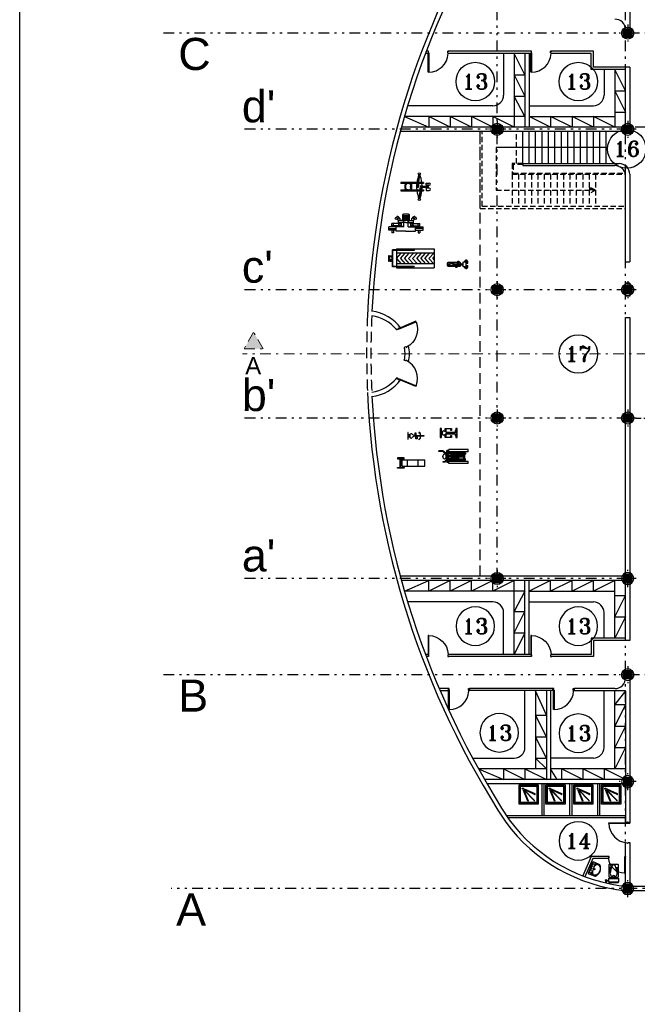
# Model space of a CAD drawing. Header units: inches. Extents: x 21 to 132, y 19 to 196.
# Tile 42 of 54: x 21 to 50, y 62 to 108. Entities that reach past the tile are written whole.
import ezdxf
from ezdxf.enums import TextEntityAlignment as Align

# ---------------------------------------------------------------- set-up
doc = ezdxf.new("R2010")
doc.units = ezdxf.units.IN
doc.header["$MEASUREMENT"] = 0
for name, pattern in [('DASHDOT', [1, 0.5, -0.25, 0, -0.25]), ('DASHED', [0.75, 0.5, -0.25]), ('DIVIDE', [1.25, 0.5, -0.25, 0, -0.25, 0, -0.25]), ('HIDDEN', [0.375, 0.25, -0.125])]:
    doc.linetypes.add(name, pattern=pattern)
for name, color, linetype in [('5', 5, 'Continuous'), ('ax', 40, 'DIVIDE'), ('door & win', 4, 'Continuous'), ('fur', 253, 'Continuous'), ('inwall', 41, 'Continuous'), ('kod', 1, 'Continuous'), ('stairs', 30, 'Continuous'), ('wall', 7, 'Continuous')]:
    doc.layers.add(name, color=color, linetype=linetype)
doc.layers.add('section', color=212, linetype='DASHDOT', lineweight=20)
doc.styles.get("Standard").update_dxf_attribs({"font": 'arial.ttf'})
doc.styles.add('Text 03', font='romant.shx')

# ---------------------------------------------------------------- blocks, each defined once
blk = doc.blocks.new('AX')
at = {"layer": 'ax'}
h = blk.add_hatch(color=254, dxfattribs=at)
h.dxf.hatch_style = 1
h.paths.add_polyline_path([(0.2, 0.2), (0, 0.2), (0, 0), (0.2, 0)])
h.paths.add_polyline_path([(0, 0.2), (-0.2, 0.2), (-0.2, 0), (0, 0)])
h.paths.add_polyline_path([(0, 0), (-0.2, 0), (-0.2, -0.2), (0, -0.2)])
h.paths.add_polyline_path([(0.2, 0), (0, 0), (0, -0.2), (0.2, -0.2)])
for p, q in [((0.4, 0), (-0.4, 0)), ((-0.2, 0.2), (0.2, 0.2)), ((-0.2, -0.2), (-0.2, 0.2)), ((0, -0.4), (0, 0.4)), ((0.2, 0.2), (0.2, -0.2)), ((0.2, -0.2), (-0.2, -0.2))]:
    blk.add_line(p, q, dxfattribs=at)
at = {"layer": 'door & win'}
blk.add_circle((0, 0), 0.283, dxfattribs=at)
blk = doc.blocks.new('D100')
blk.add_lwpolyline([(-3, 98), (-3, 8), (-6, 8), (-6, 98)], close=True)
for points in [[(-100, 9.5), (-100, 11), (-97.5, 11), (-97.5, 7.5), (-95, 7.5), (-95, 0), (-100, 0), (-100, 1.4)], [(0, 9.5), (0, 11), (-2.5, 11), (-2.5, 7.5), (-5, 7.5), (-5, 0), (0, 0), (0, 1.4)]]:
    blk.add_lwpolyline(points)
blk.add_arc((-4.9, 5.2), 92.8, 90.7024, 176.4094)
blk = doc.blocks.new('juging-machin')
for p, q in [((-43, 8), (-43, 11)), ((-23.6, 11), (-43, 11)), ((-24.5, 8), (-43, 8)), ((-11.3, -3.8), (-24.5, 8)), ((-10.4, -0.8), (-23.6, 11)), ((4.3, 11.6), (-5, 11.6)), ((-5, -0.8), (-5, 11.6)), ((1, -0.8), (1, 11.6)), ((94.3, 6.6), (1, 6.6)), ((12.7, 0.7), (1, 0.7)), ((4.3, 6.6), (4.3, 16.6)), ((94.3, 16.6), (4.3, 16.6)), ((49.7, 1.7), (15.7, 1.7)), ((52.7, 0.7), (81.9, 0.7)), ((70.1, 0.7), (70.1, -5.3)), ((73.9, 0.7), (73.9, 6.6)), ((78.9, 0.7), (78.9, 6.6)), ((81.9, 0.7), (81.9, -5.3)), ((94.3, 6.6), (94.3, 16.6)), ((-24, -39.9), (-24, -42.9)), ((-15.6, -39.9), (-24, -39.9)), ((-14.7, -42.9), (-24, -42.9)), ((-7.3, -28.1), (-15.6, -39.9)), ((-6.4, -31.1), (-14.7, -42.9)), ((3.1, -3.8), (-11.3, -3.8)), ((3.1, -0.8), (-10.4, -0.8)), ((-5, -14.9), (-9.9, -14.9)), ((-5, -16.9), (-9.9, -16.9)), ((3.1, -28.1), (-7.3, -28.1)), ((3.1, -31.1), (-6.4, -31.1)), ((-5, -15.9), (-5, -3.8)), ((-5, -15.9), (-5, -28.1)), ((-5, -31.1), (-5, -43.4)), ((4.3, -43.4), (-5, -43.4)), ((73.9, -12.9), (-2, -12.9)), ((73.9, -18.9), (-2, -18.9)), ((1, -12.9), (1, -3.8)), ((12.7, -5.3), (1, -5.3)), ((1, -18.9), (1, -28.1)), ((12.7, -26.6), (1, -26.6)), ((1, -31.1), (1, -43.4)), ((12.7, -32.6), (1, -32.6)), ((94.3, -38.4), (1, -38.4)), ((3.1, -3.8), (3.1, -0.8)), ((3.1, -28.1), (3.1, -31.1)), ((4.3, -48.4), (4.3, -38.4)), ((49.7, -0.3), (15.7, -0.3)), ((49.7, -2.3), (15.7, -2.3)), ((49.7, -4.3), (15.7, -4.3)), ((49.7, -6.3), (15.7, -6.3)), ((49.7, -25.6), (15.7, -25.6)), ((49.7, -27.6), (15.7, -27.6)), ((49.7, -29.6), (15.7, -29.6)), ((49.7, -31.6), (15.7, -31.6)), ((49.7, -33.6), (15.7, -33.6)), ((52.7, -5.3), (81.9, -5.3)), ((52.7, -26.6), (81.9, -26.6)), ((52.7, -32.6), (81.9, -32.6)), ((70.1, -2.3), (81.9, -2.3)), ((70.1, -32.6), (70.1, -26.6)), ((70.1, -29.6), (81.9, -29.6)), ((73.9, -12.9), (73.9, -5.3)), ((73.9, -26.6), (73.9, -18.9)), ((73.9, -38.4), (73.9, -32.6)), ((78.9, -26.6), (78.9, -5.3)), ((78.9, -38.4), (78.9, -32.6)), ((81.9, -32.6), (81.9, -26.6)), ((94.3, -48.4), (94.3, -38.4)), ((94.3, -48.4), (4.3, -48.4))]:
    blk.add_line(p, q)
for points in [[(49.7, -7.3), (15.7, -7.3, -0.414214), (12.7, -4.3), (12.7, -0.3, -0.414214), (15.7, 2.7), (49.7, 2.7, -0.414214), (52.7, -0.3), (52.7, -4.3, -0.414214)], [(49.7, -24.6), (15.7, -24.6, 0.414214), (12.7, -27.6), (12.7, -31.6, 0.414214), (15.7, -34.6), (49.7, -34.6, 0.414214), (52.7, -31.6), (52.7, -27.6, 0.414214)]]:
    blk.add_lwpolyline(points, format="xyb", close=True)
blk.add_circle((-2, -15.9), 3)
blk.add_ellipse((-16.7, -15.9), major_axis=(0, 12.1), ratio=0.559313)
blk = doc.blocks.new('row-mashin')
for p, q in [((34.3, 55.5), (28.5, 11.7)), ((37.3, 55.1), (31.4, 11.3)), ((29.6, 20), (-50.5, 20)), ((-50.5, 20), (-50.5, 15)), ((-25.5, 15), (-50.5, 15)), ((-15.8, 14.5), (-18.5, 14.5)), ((-5.6, 2.4), (-4.1, 3.5)), ((28.9, 15), (-0.7, 15)), ((27, 11.9), (25, -3)), ((27, 11.9), (32.9, 11.1)), ((32.9, 11.1), (31, -3.8)), ((55.1, 15), (31.9, 15)), ((55.1, 20), (32.6, 20)), ((39.9, -11.1), (41.9, 3.8)), ((47.8, 3), (41.9, 3.8)), ((45.9, -11.9), (47.8, 3)), ((49.3, 3), (76.5, 3)), ((55.1, 20), (55.1, 15)), ((67.6, 17.2), (82.9, 17.2)), ((67.6, 6.4), (67.6, 17.2)), ((82.9, 6.4), (67.6, 6.4)), ((76.5, 3), (76.5, 6.4)), ((79.5, -6.4), (79.5, 6.4)), ((-50.5, -15), (-25.5, -15)), ((-50.5, -15), (-50.5, -20)), ((-50.5, -20), (40.2, -20)), ((-15.8, -14.5), (-18.5, -14.5)), ((-5.6, -2.4), (-4.1, -3.5)), ((-0.7, -15), (40.9, -15)), ((25, -3), (31, -3.8)), ((35.6, -55.1), (41.4, -11.3)), ((38.5, -55.5), (44.4, -11.7)), ((45.9, -11.9), (39.9, -11.1)), ((43.3, -20), (55.1, -20)), ((43.9, -15), (55.1, -15)), ((49.3, -3), (76.5, -3)), ((55.1, -15), (55.1, -20)), ((67.6, -6.4), (67.6, -17.2)), ((82.9, -6.4), (67.6, -6.4)), ((67.6, -17.2), (82.9, -17.2)), ((76.5, -6.4), (76.5, -3))]:
    blk.add_line(p, q)
blk.add_lwpolyline([(-18.5, 17.5), (-5, 17.5, -0.414214), (0, 12.5), (0, -12.5, -0.414214), (-5, -17.5), (-18.5, -17.5)], format="xyb")
for centre in [(36.4, 60), (36.4, -60)]:
    blk.add_circle(centre, 5)
for centre, radius, start, end in [((169.6, 0), 146.1, 157.7138, 172.132), ((-96.8, 0), 146.1, 7.868, 22.2862), ((-15.8, 0), 14.5, 30.8246, 90), ((-3.8, 0), 3, 126.7298, 233.2702), ((-5.9, 5.9), 3, 306.7298, 30.8246), ((169.6, 0), 146.1, 174.1072, 185.8928), ((-96.8, 0), 146.1, 354.1072, 5.8928), ((82.9, 11.8), 5.43, 270, 90), ((-15.8, 0), 14.5, 270, 329.1754), ((-5.9, -5.9), 3, 329.1754, 53.2702), ((169.6, 0), 146.1, 187.868, 202.2862), ((-96.8, 0), 146.1, 337.7138, 352.132), ((82.9, -11.8), 5.43, 270, 90)]:
    blk.add_arc(centre, radius, start, end)
blk.add_ellipse((-18.5, 0), major_axis=(0, -17.5), ratio=0.771429, start_param=3.141593, end_param=6.283185)
blk.add_open_spline([(-18.5, 14.5), (-19.6, 14.5), (-20.7, 14.3), (-22.8, 13.3), (-23.8, 12.6), (-25.7, 10.6), (-26.6, 9.4), (-27.9, 6.6), (-28.4, 5), (-29, 1.7), (-29.1, -0.1), (-28.8, -3.5), (-28.4, -5.1), (-27.3, -8.1), (-26.5, -9.5), (-24.7, -11.7), (-23.7, -12.6), (-21.7, -13.9), (-20.6, -14.3), (-19.2, -14.5), (-18.8, -14.5), (-18.5, -14.5)], degree=3, knots=[3.141593, 3.141593, 3.141593, 3.141593, 3.479068, 3.479068, 3.816544, 3.816544, 4.15402, 4.15402, 4.491496, 4.491496, 4.828971, 4.828971, 5.166447, 5.166447, 5.503923, 5.503923, 5.841399, 5.841399, 6.178875, 6.178875, 6.283185, 6.283185, 6.283185, 6.283185])
blk = doc.blocks.new('Hf2_a2')
at = {"linetype": 'Continuous'}
for p, q in [((-5.7, 16.5), (-5.7, 7.6)), ((16.3, 13.2), (43.2, 13.2)), ((43.2, 10.9), (16.3, 10.9)), ((20.9, 13.2), (20.9, 16.5)), ((22, 13.2), (22, 16.5)), ((25.4, 10.9), (25.4, 7.6)), ((26.5, 10.9), (26.5, 7.6)), ((34.3, 13.2), (34.3, 10.9)), ((43, 12.6), (34.3, 12.6)), ((34.3, 12), (43.2, 12)), ((34.3, 11.5), (43, 11.5)), ((45.4, 12.6), (60.9, 12.6)), ((60.9, 12), (45.4, 12)), ((45.4, 11.5), (60.9, 11.5))]:
    blk.add_line(p, q, dxfattribs=at)
for points in [[(-5.7, 16.5), (-12.4, 18.7), (-12.4, 27.6), (-14.6, 27.6), (-14.6, -3.5), (-12.4, -3.5), (-12.4, 5.4), (-5.7, 7.6)], [(-5.7, 9.8), (-12.4, 7.6), (-12.4, 16.5), (-5.7, 14.3)], [(18.7, 16.5), (24.3, 16.5), (24.3, 25.4), (18.7, 25.4), (18.7, 16.5)], [(28.7, 7.6), (28.7, -1.3), (23.1, -1.3), (23.1, 7.6), (28.7, 7.6)], [(36.5, 29.8), (36.5, 27.6), (43.2, 23.1), (43.2, 0.9), (36.5, -4.6), (36.5, -6.8), (45.4, 0.9), (45.4, 23.1), (36.5, 29.8)], [(45.4, 13.2), (60.9, 13.2), (60.9, 10.9), (45.4, 10.9)]]:
    blk.add_lwpolyline(points)
for centre, radius, start, end in [((0.9, 15.3), 6.78, 89.991, 169.62), ((0.9, 8.8), 6.78, 190.38, 270.0094), ((-0.4, 11.1), 11, 43.644, 83.226), ((-0.4, 13), 11, 276.7745, 316.3556), ((18.9, 33), 18.2, 231.618, 255.252), ((18.9, -8.9), 18.2, 104.748, 128.382), ((12.9, 12), 3.61, 292.6199, 67.38)]:
    blk.add_arc(centre, radius, start, end)
blk = doc.blocks.new('Hf2_a1')
at = {"linetype": 'Continuous'}
for p, q in [((6.7, 18.9), (0, 18.9)), ((0, 3.3), (10, 3.3)), ((10, 4.4), (10, -4.4)), ((30, 3.3), (80, 3.3)), ((80, 18.9), (73.3, 18.9)), ((10, -3.3), (0, -3.3)), ((0, -18.9), (6.7, -18.9)), ((29.9, -3.3), (80, -3.3)), ((73.3, -18.9), (80, -18.9))]:
    blk.add_line(p, q, dxfattribs=at)
for points in [[(6.7, 3.3), (6.7, 21.1), (0, 21.1), (0, -21.1), (6.7, -21.1), (6.7, -3.3)], [(24.4, 5.7), (24.4, 21.1), (53.3, 21.1), (53.3, 12.2), (51.1, 12.2), (51.1, 18.9), (26.7, 18.9), (26.7, 4.6)], [(40, 0), (35.5, 2.2), (35.5, -2.2), (40, 0)], [(46.7, 0), (42.2, 2.2), (42.2, -2.2), (46.7, 0)], [(53.3, 0), (48.9, 2.2), (48.9, -2.2), (53.3, 0)], [(58, 0), (54.4, 1.8), (54.4, -1.8), (58, 0)], [(63.3, 0), (59.8, 1.8), (59.8, -1.8), (63.3, 0)], [(68.6, 0), (65.1, 1.8), (65.1, -1.8), (68.6, 0)], [(73.3, 12.2), (71.1, 12.2), (71.1, 5.6), (73.3, 5.6)], [(73.3, -3.3), (73.3, -21.1), (80, -21.1), (80, 21.1), (73.3, 21.1), (73.3, 3.3)], [(26.7, -5), (26.7, -18.9), (51.1, -18.9), (51.1, -12.2), (53.3, -12.2), (53.3, -21.1), (24.4, -21.1), (24.4, -6.1)], [(73.3, -5.6), (71.1, -5.6), (71.1, -12.2), (73.3, -12.2)]]:
    blk.add_lwpolyline(points)
for centre, radius, start, end in [((16.7, 3.2), 6.77, 89.991, 169.62), ((15.4, -0.9), 11, 43.644, 83.226), ((34.6, 20.9), 18.2, 231.618, 255.252), ((28.6, 0), 3.61, 292.6199, 67.38), ((16.7, -3.2), 6.77, 190.38, 270.0094), ((15.4, 0.9), 11, 276.7745, 316.3556), ((34.6, -20.9), 18.2, 104.748, 128.382)]:
    blk.add_arc(centre, radius, start, end)
blk = doc.blocks.new('Body01')
for p, q in [((-127.4, 39.2), (-127.4, 35.3)), ((-97.1, 39.2), (-127.4, 39.2)), ((-127.4, 35.3), (-97.1, 35.3)), ((-116.1, -5.3), (-116.1, 35.3)), ((-112.2, -5.3), (-112.2, 35.3)), ((-106.7, 30), (0, 30)), ((-106.7, 0), (-106.7, 30)), ((-106.7, 0), (0, 0)), ((-97.1, 35.3), (-97.1, 39.2)), ((-80.8, 0), (-80.8, 30)), ((-30.5, 0), (-30.5, 30)), ((0, 0), (0, 30)), ((-127.4, -9.2), (-127.4, -5.3)), ((-127.4, -5.3), (-97.1, -5.3)), ((-97.1, -9.2), (-127.4, -9.2)), ((-97.1, -5.3), (-97.1, -9.2))]:
    blk.add_line(p, q)
blk = doc.blocks.new('Treadmill02')
for p, q in [((-18.7, -14.9), (-18.7, 64.6)), ((83.4, 64.6), (-18.7, 64.6)), ((-15.7, -11.9), (-15.7, 61.6)), ((83.4, 61.6), (-15.7, 61.6)), ((0.1, 69.2), (0.1, 64.6)), ((0.1, 69.2), (177.4, 69.2)), ((0.1, 61.6), (0.1, -11.9)), ((177.4, 49.8), (0.1, 49.8)), ((0.1, 24.8), (22.8, 49.8)), ((19.1, 24.8), (41.7, 49.8)), ((38.1, 24.8), (60.7, 49.8)), ((57.1, 24.8), (79.7, 49.8)), ((76.1, 24.8), (98.7, 49.8)), ((83.4, 64.6), (83.4, 61.6)), ((95.1, 24.8), (117.7, 49.8)), ((114, 24.8), (136.7, 49.8)), ((133, 24.8), (155.7, 49.8)), ((152, 24.8), (174.6, 49.8)), ((177.4, 69.2), (177.4, -19.5)), ((-18.7, 35.3), (-22.2, 35.3)), ((-18.7, 34.3), (-22.2, 34.3)), ((0.1, 24.8), (22.8, -0.2)), ((19.1, 24.8), (41.7, -0.2)), ((38.1, 24.8), (60.7, -0.2)), ((57.1, 24.8), (79.7, -0.2)), ((76.1, 24.8), (98.7, -0.2)), ((95.1, 24.8), (117.7, -0.2)), ((114, 24.8), (136.7, -0.2)), ((133, 24.8), (155.7, -0.2)), ((152, 24.8), (174.6, -0.2)), ((171, 24.8), (177.4, 31.9)), ((171, 24.8), (177.4, 17.7)), ((83.4, -14.9), (-18.7, -14.9)), ((83.4, -11.9), (-15.7, -11.9)), ((177.4, -0.2), (0.1, -0.2)), ((0.1, -14.9), (0.1, -19.5)), ((0.1, -19.5), (177.4, -19.5)), ((83.4, -11.9), (83.4, -14.9))]:
    blk.add_line(p, q)
for points in [[(-34.1, 37.7), (-35.9, 37.7), (-35.9, 12), (-34.1, 12)], [(-34.1, 37.7), (-18.7, 37.7), (-18.7, 12), (-34.1, 12)], [(-24.1, 13), (-24.1, 18), (-29.1, 18), (-29.1, 13)]]:
    blk.add_lwpolyline(points, close=True)
blk.add_circle((-26.6, 26.5), 7)
blk.add_arc((-22.2, 34.8), 0.5, 90, 270)
blk = doc.blocks.new('chest-machin')
for p, q in [((17.8, 71.7), (23.5, 76)), ((23.8, 63.7), (29.6, 68.1)), ((30.4, 58.7), (25.6, 65.1)), ((33, 38.9), (30.3, 49.1)), ((30.4, 48.7), (30.4, 58.7)), ((50.5, 58.7), (30.4, 58.7)), ((65.5, 48.7), (30.4, 48.7)), ((38, 65.2), (30.5, 75.1)), ((38, 58.7), (38, 65.2)), ((43, 38.9), (45.7, 49.1)), ((50.5, 58.7), (55.5, 48.7)), ((55.5, 63.3), (55.5, 83.7)), ((55.5, 28.7), (55.5, 58.7)), ((60.5, 61.7), (60.5, 83.7)), ((65.5, 61.2), (65.5, 83.7)), ((65.5, 48.7), (100.6, 48.7)), ((70.5, 61.7), (70.5, 83.7)), ((75.5, 63.3), (75.5, 83.7)), ((80.5, 58.7), (75.5, 48.7)), ((75.5, 28.7), (75.5, 58.7)), ((80.5, 58.7), (100.6, 58.7)), ((88, 38.9), (85.3, 49.1)), ((93, 65.2), (100.5, 75.1)), ((93, 58.7), (93, 65.2)), ((98, 38.9), (100.7, 49.1)), ((100.6, 58.7), (105.4, 65.1)), ((100.6, 48.7), (100.6, 58.7)), ((107.2, 63.7), (101.4, 68.1)), ((113.2, 71.7), (107.5, 76)), ((20.5, 28.7), (-14.5, 28.7)), ((-14.5, 13.7), (-14.5, 28.7)), ((-14.5, 21.2), (20.5, 21.2)), ((20.5, 13.7), (-14.5, 13.7)), ((38, 43.9), (0, 43.9)), ((0, 28.7), (0, 43.9)), ((38, 33.9), (0, 33.9)), ((0, 13.7), (0, 0)), ((8, 0), (0, 0)), ((8, 28.7), (8, 43.9)), ((8, 13.7), (8, 0)), ((20.5, 8.7), (20.5, 28.7)), ((55.5, 28.7), (20.5, 28.7)), ((65.5, 8.7), (20.5, 8.7)), ((33, 38.9), (30.3, 28.7)), ((33, 38.9), (30.3, 28.7)), ((43, 38.9), (45.7, 28.7)), ((43, 38.9), (45.7, 28.7)), ((65.5, 8.7), (110.5, 8.7)), ((75.5, 28.7), (110.5, 28.7)), ((88, 38.9), (85.3, 28.7)), ((88, 38.9), (85.3, 28.7)), ((93, 43.9), (131, 43.9)), ((93, 33.9), (131, 33.9)), ((98, 38.9), (100.7, 28.7)), ((98, 38.9), (100.7, 28.7)), ((110.5, 8.7), (110.5, 28.7)), ((110.5, 28.7), (145.5, 28.7)), ((145.5, 21.2), (110.5, 21.2)), ((110.5, 13.7), (145.5, 13.7)), ((123, 28.7), (123, 43.9)), ((123, 13.7), (123, 0)), ((123, 0), (131, 0)), ((131, 28.7), (131, 43.9)), ((131, 13.7), (131, 0)), ((145.5, 13.7), (145.5, 28.7))]:
    blk.add_line(p, q)
blk.add_lwpolyline([(75.5, 58.7), (55.5, 58.7, -0.414214), (50.5, 63.7), (50.5, 83.7, -0.414214), (55.5, 88.7), (75.5, 88.7, -0.414214), (80.5, 83.7), (80.5, 63.7, -0.414214)], format="xyb", close=True)
for centre in [(20.8, 67.7), (110.2, 67.7), (38, 38.9), (93, 38.9)]:
    blk.add_circle(centre, 5)
for centre, radius, start, end in [((26.5, 72.1), 5, 307.2307, 127.2307), ((65.5, 86.2), 25, 233.1301, 306.8699), ((104.5, 72.1), 5, 52.7693, 232.7693)]:
    blk.add_arc(centre, radius, start, end)
blk = doc.blocks.new('fix-bike')
for p, q in [((0, 3), (9.6, 3)), ((9.6, 5.8), (9.6, -5.8)), ((14, 8.5), (33.1, 2.7)), ((32.1, 3), (72.8, 3)), ((44, 6), (50, 6)), ((44, 6), (44, 3)), ((45, 6), (45, 3)), ((46, 6), (46, 3)), ((50, 7.6), (50, 6)), ((82.4, 18), (77.1, 11.7)), ((84.7, 16.1), (81, 11.7)), ((89, 5), (89, 14.2)), ((89, 14.2), (94, 14.2)), ((89, 5), (94, 5)), ((94, 5), (94, 14.2)), ((0, -3), (9.6, -3)), ((14, -8.5), (33.1, -2.7)), ((32.1, -3), (72.8, -3)), ((40, -6), (40, -7.6)), ((40, -6), (46, -6)), ((44, -3), (44, -6)), ((45, -3), (45, -6)), ((46, -3), (46, -6)), ((82.4, -18), (77.1, -11.7)), ((84.7, -16.1), (81, -11.7)), ((89, -5), (94, -5)), ((89, -14.2), (89, -5)), ((89, -14.2), (94, -14.2)), ((94, -14.2), (94, -5))]:
    blk.add_line(p, q)
for points in [[(37.7, -10.7), (5, -10.7, -0.414214), (0, -5.7), (0, 5.7, -0.414214), (5, 10.7), (47.3, 10.7)], [(52.3, 10.7), (54.4, 10.7, -0.414214), (59.4, 5.7), (59.4, 3)], [(59.4, -3), (59.4, -5.7, -0.414214), (54.4, -10.7), (42.7, -10.7)]]:
    blk.add_lwpolyline(points, format="xyb")
for points in [[(47.3, 15.4), (52.3, 15.4), (52.3, 7.6), (47.3, 7.6)], [(42.7, -15.4), (37.7, -15.4), (37.7, -7.6), (42.7, -7.6)]]:
    blk.add_lwpolyline(points, close=True)
blk.add_lwpolyline([(75.8, 11.7), (81.7, 11.7, -0.414214), (84.7, 8.7), (84.7, -8.7, -0.414214), (81.7, -11.7), (75.8, -11.7, -0.414214), (72.8, -8.7), (72.8, 8.7, -0.414214)], format="xyb", close=True)
for centre, radius, start, end in [((12.6, 5.8), 3, 62.7909, 180), ((28.5, 23.7), 21, 226.3278, 279.7713), ((31.8, 0), 3, 297.2091, 62.7909), ((87, 14.2), 6, 0, 140.2194), ((87, 14.2), 3, 0, 140.2194), ((12.6, -5.8), 3, 180, 297.2091), ((28.5, -23.7), 21, 80.2287, 133.6722), ((87, -14.2), 6, 219.7806, 0), ((87, -14.2), 3, 219.7806, 0)]:
    blk.add_arc(centre, radius, start, end)
blk = doc.blocks.new('BathTub03')
for p, q in [((15.9, -17.9), (19.9, -17.9)), ((17.9, -19.9), (17.9, -15.9))]:
    blk.add_line(p, q)
blk.add_lwpolyline([(0, 0), (90, 0), (90, -90), (0, -90)], close=True)
for points in [[(10, -4), (80, -4, -0.414214), (86, -10), (86, -80, -0.414214), (80, -86), (10, -86, -0.414214), (4, -80), (4, -10, -0.414214)], [(10, -7), (80, -7, -0.414214), (83, -10), (83, -80, -0.414214), (80, -83), (10, -83, -0.414214), (7, -80), (7, -10, -0.414214)], [(20.2, -26.2, -0.414214), (20.6, -25.3), (21.2, -25.1, -0.414214), (22.1, -25.4), (42.5, -75.1, -0.414214), (42.1, -76), (41.6, -76.2, -0.414214), (40.7, -75.9)], [(24.6, -23.3, 0.414214), (23.6, -23.3), (23.2, -23.7, 0.414214), (23.2, -24.7), (71.1, -74, 0.414214), (72, -74), (72.5, -73.6, 0.414214), (72.5, -72.6)], [(26.1, -20.5, 0.414214), (25.2, -20.9), (24.9, -21.4, 0.414214), (25.3, -22.3), (74.2, -44.6, 0.414214), (75.1, -44.2), (75.4, -43.7, 0.414214), (75, -42.7)]]:
    blk.add_lwpolyline(points, format="xyb", close=True)
for radius in [3, 2]:
    blk.add_circle((17.9, -17.9), radius)
blk = doc.blocks.new('Lava-R01')
at = {"linetype": 'Continuous'}
for p, q in [((-18, -11), (-15.4, -16.2)), ((-10.6, -13), (-14.3, -14.7)), ((10.6, -13), (14.3, -14.7)), ((18, -11), (15.4, -16.2))]:
    blk.add_line(p, q, dxfattribs=at)
blk.add_line((-2.1, -45.3), (2.1, -45.3))
for points in [[(-27.8, -1.5), (-27.8, -0.9, -0.414214), (-26.9, 0), (26.9, 0, -0.414214), (27.8, -0.9), (27.8, -1.5)], [(29.8, -29.2), (29.8, -2.5, 0.381226), (29, -1.7, 0.057025), (-29, -1.7, 0.381226), (-29.8, -2.5), (-29.8, -29.2, 0.239345), (-22.6, -41.3, 0.153124), (0, -47.8, 0.153124), (22.6, -41.3, 0.239345), (29.8, -29.2)]]:
    blk.add_lwpolyline(points, format="xyb")
blk.add_lwpolyline([(-9.9, -2.2), (9.9, -2.2, -0.219423), (22.1, -7.4, -0.048202), (23.2, -9.3, -0.177993), (24, -35.1, -0.081671), (22.8, -36.9, -0.216015), (2.1, -45.3), (-2.1, -45.3, -0.216015), (-22.8, -36.9, -0.081671), (-24, -35.1, -0.177993), (-23.2, -9.3, -0.048202), (-22.1, -7.4, -0.219423)], format="xyb", close=True)
for centre, radius in [((-9.5, -5), 1.86), ((0, -19), 3), ((0, -19), 2), ((0, -5), 1.86), ((9.5, -5), 1.86)]:
    blk.add_circle(centre, radius, dxfattribs=at)
blk.add_arc((0, -51.8), 38.8, 48.1248, 131.743, dxfattribs=at)
blk = doc.blocks.new('Toilet007')
for p, q in [((3.6, 37), (0, 37)), ((3.6, 35), (0, 35)), ((2, -20.6), (2, 20.6)), ((3.6, 34.9), (3.6, 37.1)), ((5.5, 37.2), (3.7, 37.2)), ((3.7, 36.4), (5.5, 36.4)), ((3.7, 35.6), (5.5, 35.6)), ((5.5, 34.8), (3.7, 34.8)), ((4, 22.6), (16, 22.6)), ((5.6, 34.9), (5.6, 37.1)), ((5.6, 34.9), (6.2, 33.9)), ((6.3, 32.4), (6.3, 33.4)), ((6.3, 33.4), (7.8, 33.4)), ((7.5, 27.8), (6.6, 30.3)), ((7.8, 32.4), (7.8, 33.4)), ((7.8, 25.7), (7.8, 24.6)), ((8.5, 34.9), (7.9, 33.9)), ((9.1, 27.9), (8.1, 30.8)), ((8.5, 37.1), (9.3, 37.5)), ((8.5, 34.9), (8.5, 37.1)), ((8.5, 34.9), (9.3, 34.5)), ((9.3, 37.5), (11.8, 37.8)), ((9.3, 37.5), (9.3, 34.5)), ((9.3, 34.5), (11.8, 34.2)), ((9.3, 26.2), (9.3, 24.6)), ((11.8, 37.8), (12.5, 37.2)), ((11.8, 34.2), (12.5, 34.8)), ((12.5, 34.8), (12.5, 37.2)), ((18, -20.6), (18, 20.6)), ((45.9, 15.5), (76.5, 8.1)), ((51.6, 15.5), (51.6, 21.5)), ((54.6, 14.6), (54.6, 21.5)), ((57.6, 13.8), (57.6, 21.5)), ((60.6, 13), (60.6, 21.5)), ((63.6, 12.1), (63.6, 21.5)), ((66.6, 11.3), (66.6, 21.5)), ((69.6, 10.5), (69.6, 21.5)), ((16, -22.6), (4, -22.6)), ((45.9, -15.5), (76.5, -8.1)), ((51.6, -15.5), (51.6, -21.5)), ((54.6, -14.6), (54.6, -21.5)), ((57.6, -13.8), (57.6, -21.5)), ((60.6, -13), (60.6, -21.5)), ((63.6, -12.1), (63.6, -21.5)), ((66.6, -11.3), (66.6, -21.5)), ((69.6, -10.5), (69.6, -21.5))]:
    blk.add_line(p, q)
for points in [[(7.8, 24.6), (7.8, 25.7, 0.083378), (7.5, 27.8), (6.6, 30.3, -0.083378), (6.3, 32.4), (6.3, 33.4, 0.129223), (6.2, 33.9), (5.6, 34.9, -0.414214), (5.5, 34.8), (3.7, 34.8, -0.414214), (3.6, 34.9), (3.6, 35), (0, 35), (0, 37), (3.6, 37), (3.6, 37.1, -0.414214), (3.7, 37.2), (5.5, 37.2, -0.414214), (5.6, 37.1, -0.207385), (8.5, 37.1), (9.3, 37.5), (11.8, 37.8), (12.5, 37.2), (12.5, 34.8), (11.8, 34.2), (9.3, 34.5), (8.5, 34.9), (7.9, 33.9, 0.119606), (7.8, 33.4), (7.8, 32.4, 0.083378), (8.1, 30.8), (9.1, 27.9, -0.083378), (9.3, 26.2), (9.3, 24.6)], [(5, -24.6), (15, -24.6, 0.414214), (20, -19.6), (20, 19.6, 0.414214), (15, 24.6), (5, 24.6, 0.414214), (0, 19.6), (0, -19.6, 0.414214)], [(82, 22.5), (28, 22.5, 0.414214), (25, 19.5), (25, -19.5, 0.414214), (28, -22.5), (82, -22.5, 0.414214), (85, -19.5), (85, 19.5, 0.414214)]]:
    blk.add_lwpolyline(points, format="xyb", close=True)
for centre, radius, start, end in [((4, 20.6), 2, 90, 180), ((3.7, 37.1), 0.1, 90, 180), ((3.7, 36.5), 0.1, 180, 270), ((3.7, 36.3), 0.1, 90, 180), ((3.7, 35.7), 0.1, 180, 270), ((3.7, 35.5), 0.1, 90, 180), ((3.7, 34.9), 0.1, 180, 270), ((5.5, 37.1), 0.1, 0, 90), ((5.5, 36.5), 0.1, 270, 0), ((5.5, 36.3), 0.1, 0, 90), ((5.5, 35.7), 0.1, 270, 0), ((5.5, 35.5), 0.1, 0, 90), ((5.5, 34.9), 0.1, 270, 0), ((7.1, 33.8), 3.6, 67.0546, 113.9194), ((5.3, 33.4), 1, 360, 29.4526), ((12.8, 32.4), 6.5, 180, 199.0647), ((1.3, 25.7), 6.5, 0, 19.0647), ((8.8, 33.4), 1.01, 150.6141, 177.8962), ((12.8, 32.4), 5, 180, 199.0647), ((4.3, 26.2), 5, 0, 19.0647), ((16, 20.6), 2, 0, 90), ((43.1, 0), 16.2, 128.2153, 231.7847), ((24.9, 0), 8.32, 297.1909, 62.8091), ((42.3, 0.9), 15, 76.3592, 128.2153), ((74.5, 0), 8.32, 283.4024, 76.5976), ((4, -20.6), 2, 180, 270), ((16, -20.6), 2, 270, 0), ((42.3, -0.9), 15, 231.7847, 283.6408)]:
    blk.add_arc(centre, radius, start, end)
blk = doc.blocks.new('STN')
at = {"layer": 'kod'}
blk.add_circle((0, 0), 10, dxfattribs=at)
at = {"layer": 'kod', "style": 'Text 03'}
blk.add_attdef('SN', text='', height=8, dxfattribs=at).set_placement((0, 0), align=Align.MIDDLE_CENTER)

msp = doc.modelspace()

# ---------------------------------------------------------------- hatches: boundary and pattern name
at = {"layer": 'section'}
msp.add_hatch(color=256, dxfattribs=at).paths.add_polyline_path([(32.10149, 93.84774), (31.65738, 93.07852), (32.5456, 93.07852)])
at = {"layer": 'stairs', "linetype": 'HIDDEN'}
msp.add_hatch(color=1, dxfattribs=at).paths.add_polyline_path([(47.78126, 100.65026), (47.78126, 100.48875), (48.08126, 100.48875)])

# ---------------------------------------------------------------- linework, layer by layer
msp.add_lwpolyline([(21.16839, 19.16754), (21.16839, 195.67672)])
at = {"layer": 'ax'}
for p, q in [((49.48126, 67.83875), (49.48126, 127.83875)), ((43.48126, 82.33875), (43.48126, 124.40939)), ((109.58126, 107.83875), (27.82519, 107.83875)), ((49.58126, 103.33875), (31.58126, 103.33875)), ((49.58126, 95.83875), (31.58126, 95.83875)), ((49.58126, 89.83875), (31.58126, 89.83875)), ((49.58126, 82.33875), (31.58126, 82.33875)), ((109.58126, 77.83875), (27.82519, 77.83875)), ((109.48126, 67.83875), (28.24408, 67.83875))]:
    msp.add_line(p, q, dxfattribs=at)
at = {"layer": 'inwall'}
for p, q in [((49.68126, 109.93875), (49.68126, 107.73875)), ((49.48126, 107.73875), (49.48126, 107.98872)), ((40.2516, 106.88875), (40.13388, 106.88875)), ((40.2716, 106.98875), (40.1716, 106.98875)), ((45.08126, 106.98875), (41.1716, 106.98875)), ((45.06126, 106.88875), (41.1966, 106.88875)), ((43.78126, 106.88875), (43.78126, 104.93875)), ((44.28126, 106.88875), (44.28126, 103.93875)), ((44.78126, 105.88875), (44.28126, 106.88875)), ((44.78126, 106.88875), (44.78126, 103.43875)), ((44.98126, 106.88875), (44.98126, 103.43875)), ((47.98126, 106.98875), (45.98126, 106.98875)), ((47.88126, 106.88875), (46.00626, 106.88875)), ((47.88126, 106.13875), (47.88126, 106.88875)), ((47.98126, 106.23875), (47.98126, 106.98875)), ((44.28126, 105.88875), (44.78126, 105.88875)), ((44.28126, 105.88875), (44.78126, 104.88875)), ((49.48126, 106.13875), (47.88126, 106.13875)), ((49.68126, 106.23875), (47.98126, 106.23875)), ((48.48126, 106.13875), (48.48126, 104.93875)), ((48.98126, 106.13875), (48.98126, 103.93875)), ((49.48126, 105.13875), (48.98126, 106.13875)), ((49.48126, 103.43875), (49.48126, 106.23875)), ((49.68126, 106.23875), (49.68126, 103.23875)), ((48.98126, 105.13875), (49.48126, 105.13875)), ((48.98126, 105.13875), (49.48126, 104.13875)), ((44.28126, 104.88875), (44.78126, 104.88875)), ((44.78126, 103.93875), (44.28126, 104.88875)), ((43.28126, 104.43875), (39.30276, 104.43875)), ((44.98126, 104.43875), (47.98126, 104.43875)), ((48.98126, 104.13875), (49.48126, 104.13875)), ((44.78126, 103.93875), (39.15457, 103.93875)), ((39.15457, 103.93875), (40.28126, 103.43875)), ((41.28126, 103.43875), (40.28126, 103.93875)), ((40.28126, 103.93875), (40.28126, 103.43875)), ((41.28126, 103.93875), (41.28126, 103.43875)), ((42.28126, 103.43875), (41.28126, 103.93875)), ((42.28126, 103.93875), (42.28126, 103.43875)), ((43.28126, 103.43875), (42.28126, 103.93875)), ((43.28126, 103.93875), (43.28126, 103.43875)), ((44.28126, 103.43875), (43.28126, 103.93875)), ((44.28126, 103.93875), (44.28126, 103.43875)), ((44.98126, 103.93875), (48.98126, 103.93875)), ((45.98126, 103.43875), (44.98126, 103.93875)), ((45.98126, 103.93875), (45.98126, 103.43875)), ((46.98126, 103.43875), (45.98126, 103.93875)), ((46.98126, 103.93875), (46.98126, 103.43875)), ((47.98126, 103.43875), (46.98126, 103.93875)), ((47.98126, 103.93875), (47.98126, 103.43875)), ((48.98126, 103.43875), (47.98126, 103.93875)), ((48.98126, 103.93875), (48.98126, 103.43875)), ((49.68126, 103.23875), (38.97247, 103.23875)), ((49.48126, 103.43875), (38.99971, 103.43875)), ((44.68126, 101.73875), (49.18126, 101.73875)), ((44.68126, 101.73875), (44.68126, 101.63875)), ((44.68126, 101.63875), (48.98126, 101.63875)), ((49.48126, 97.13875), (49.48126, 101.18875)), ((49.68126, 101.23875), (49.68126, 97.13875)), ((49.48126, 97.13875), (49.68126, 97.13875)), ((49.48126, 95.53875), (49.48126, 96.13875)), ((49.68126, 96.13875), (49.48126, 96.13875)), ((49.68126, 96.13875), (49.68126, 95.53875)), ((49.68126, 95.53875), (49.48126, 95.53875)), ((49.48126, 79.53875), (49.48126, 94.53875)), ((49.48126, 94.53875), (49.68126, 94.53875)), ((49.68126, 94.53875), (49.68126, 79.43875)), ((49.48126, 82.43875), (38.97247, 82.43875)), ((49.48126, 82.23875), (38.99971, 82.23875)), ((39.15457, 81.73875), (40.28126, 82.23875)), ((41.28126, 82.23875), (40.28126, 81.73875)), ((40.28126, 81.73875), (40.28126, 82.23875)), ((41.28126, 81.73875), (41.28126, 82.23875)), ((42.28126, 82.23875), (41.28126, 81.73875)), ((42.28126, 81.73875), (42.28126, 82.23875)), ((43.28126, 82.23875), (42.28126, 81.73875)), ((43.28126, 81.73875), (43.28126, 82.23875)), ((44.28126, 82.23875), (43.28126, 81.73875)), ((44.28126, 81.73875), (44.28126, 82.23875)), ((44.78126, 78.78875), (44.78126, 82.23875)), ((44.98126, 78.78875), (44.98126, 82.23875)), ((45.98126, 82.23875), (44.98126, 81.73875)), ((45.98126, 81.73875), (45.98126, 82.23875)), ((46.98126, 82.23875), (45.98126, 81.73875)), ((46.98126, 81.73875), (46.98126, 82.23875)), ((47.98126, 82.23875), (46.98126, 81.73875)), ((47.98126, 81.73875), (47.98126, 82.23875)), ((48.98126, 82.23875), (47.98126, 81.73875)), ((48.98126, 81.73875), (48.98126, 82.23875)), ((44.78126, 81.73875), (39.15457, 81.73875)), ((44.28126, 78.78875), (44.28126, 81.73875)), ((44.78126, 81.73875), (44.28126, 80.78875)), ((44.98126, 81.73875), (48.98126, 81.73875)), ((48.98126, 79.53875), (48.98126, 81.73875)), ((48.98126, 81.53875), (49.48126, 81.53875)), ((48.98126, 80.53875), (49.48126, 81.53875)), ((43.28126, 81.23875), (39.30276, 81.23875)), ((44.98126, 81.23875), (47.98126, 81.23875)), ((43.78126, 78.78875), (43.78126, 80.73875)), ((44.28126, 80.78875), (44.78126, 80.78875)), ((44.28126, 79.78875), (44.78126, 80.78875)), ((48.48126, 79.53875), (48.48126, 80.73875)), ((48.98126, 80.53875), (49.48126, 80.53875)), ((49.48126, 80.53875), (48.98126, 79.53875)), ((44.28126, 79.78875), (44.78126, 79.78875)), ((44.78126, 79.78875), (44.28126, 78.78875)), ((49.48126, 79.53875), (47.88126, 79.53875)), ((47.88126, 79.53875), (47.88126, 78.78875)), ((49.68126, 79.43875), (47.98126, 79.43875)), ((47.98126, 79.43875), (47.98126, 78.68875)), ((40.2516, 78.78875), (40.13388, 78.78875)), ((45.06126, 78.78875), (41.1966, 78.78875)), ((47.88126, 78.78875), (46.00626, 78.78875)), ((40.2716, 78.68875), (40.1716, 78.68875)), ((45.08126, 78.68875), (41.1716, 78.68875)), ((47.98126, 78.68875), (45.98126, 78.68875)), ((49.48126, 77.68878), (49.48126, 77.93875)), ((49.68126, 77.93875), (49.68126, 75.73875)), ((41.18567, 77.18889), (40.77477, 77.18889)), ((41.18567, 77.07889), (40.8218, 77.07889)), ((41.18567, 77.18889), (41.18567, 77.07889)), ((46.08126, 77.18889), (42.18567, 77.18875)), ((42.18567, 77.18889), (42.18567, 77.08621)), ((46.08126, 77.09353), (42.18567, 77.09353)), ((44.78126, 74.43875), (44.78126, 77.08875)), ((45.28126, 77.08875), (45.28126, 73.43875)), ((45.78126, 75.93875), (45.28126, 77.08875)), ((45.78126, 77.08875), (45.78126, 72.93875)), ((45.98126, 77.08875), (45.98126, 72.93875)), ((46.08126, 77.08875), (46.08126, 77.18889)), ((48.98123, 77.18878), (47.08126, 77.18889)), ((47.08126, 77.18889), (47.08126, 77.08621)), ((49.48126, 77.08875), (47.08126, 77.08621)), ((48.48126, 74.43875), (48.48126, 77.08875)), ((48.98126, 73.43875), (48.98126, 77.08875)), ((49.48126, 77.08875), (48.98126, 76.43875)), ((49.48126, 77.08875), (49.48126, 70.94866)), ((48.98126, 76.43875), (49.48126, 76.43875)), ((49.48126, 76.43875), (48.98126, 75.43875)), ((45.28126, 75.93875), (45.78126, 75.93875)), ((45.78126, 74.93875), (45.28126, 75.93875)), ((49.68126, 75.73875), (49.68126, 70.89866)), ((48.98126, 75.43875), (49.48126, 75.43875)), ((49.48126, 75.43875), (48.98126, 74.43875)), ((45.28126, 74.93875), (45.78126, 74.93875)), ((45.78126, 73.93875), (45.28126, 74.93875)), ((48.98126, 74.43875), (49.48126, 74.43875)), ((49.48126, 74.43875), (48.98126, 73.43875)), ((42.33571, 73.93875), (44.28126, 73.93875)), ((45.28126, 73.93875), (45.78126, 73.93875)), ((45.28126, 73.93875), (45.78126, 73.43875)), ((47.98126, 73.93875), (45.98126, 73.93875)), ((45.78126, 73.43875), (42.60888, 73.43875)), ((42.60888, 73.43875), (43.78126, 72.93875)), ((43.78126, 73.43875), (44.78126, 72.93875)), ((43.78126, 73.43875), (43.78126, 72.93875)), ((44.78126, 73.43875), (44.78126, 72.93875)), ((44.78126, 73.43875), (45.78126, 72.93875)), ((49.48126, 73.43875), (45.98126, 73.43875)), ((46.28126, 72.93875), (45.98126, 73.43875)), ((46.48126, 73.43875), (46.48126, 72.93875)), ((47.48126, 72.93875), (46.48126, 73.43875)), ((47.48126, 73.43875), (47.48126, 72.93875)), ((48.48126, 72.93875), (47.48126, 73.43875)), ((48.48126, 73.43875), (48.48126, 72.93875)), ((49.48126, 72.93875), (48.48126, 73.43875)), ((49.48126, 72.93875), (42.89142, 72.93875)), ((49.48126, 72.73875), (43.00711, 72.73875)), ((45.58126, 71.23875), (45.58126, 72.73875)), ((45.68126, 71.23875), (45.68126, 72.73875)), ((46.88126, 71.23875), (46.88126, 72.73875)), ((46.98126, 71.23875), (46.98126, 72.73875)), ((48.18126, 71.23875), (48.18126, 72.73875)), ((48.28126, 71.23875), (48.28126, 72.73875)), ((49.48126, 71.23875), (43.92539, 71.23875)), ((49.48126, 71.13875), (43.98989, 71.13875)), ((49.48126, 70.94866), (49.68126, 70.94866)), ((49.48126, 67.73875), (49.48126, 69.98361)), ((49.68126, 69.99865), (49.68126, 67.93875)), ((47.88126, 69.33875), (47.4885, 68.42972)), ((47.94699, 69.23875), (47.58029, 68.39005)), ((48.68126, 69.33875), (47.88126, 69.33875)), ((48.68098, 69.23875), (47.94699, 69.23875)), ((48.68126, 69.33875), (48.68098, 69.23875))]:
    msp.add_line(p, q, dxfattribs=at)
at = {"layer": 'inwall', "color": 3, "linetype": 'DASHED'}
for p, q in [((42.68126, 82.43875), (42.68126, 103.23875)), ((51.18126, 103.43875), (49.68126, 103.43875))]:
    msp.add_line(p, q, dxfattribs=at)
at = {"layer": 'inwall', "linetype": 'HIDDEN'}
msp.add_line((49.58126, 89.83875), (51.18126, 89.83875), dxfattribs=at)
at = {"layer": 'inwall'}
for centre, radius, start, end in [((48.98126, 107.98872), 0.5, 0, 90.003339), ((43.28126, 104.93875), 0.5, 270, 0), ((47.98126, 104.93875), 0.5, 270, 0), ((48.99259, 101.14856), 0.49033, 4.702116, 91.323459), ((49.18126, 101.23875), 0.5, 0, 90), ((43.28126, 80.73875), 0.5, 360, 90), ((47.98126, 80.73875), 0.5, 0, 90), ((48.98126, 77.68878), 0.5, 269.996661, 0), ((44.28126, 74.43875), 0.5, 270, 0), ((47.98126, 74.43875), 0.5, 270, 0)]:
    msp.add_arc(centre, radius, start, end, dxfattribs=at)
at = {"layer": 'section'}
msp.add_line((127.50515, 92.83875), (31.58126, 92.83875), dxfattribs=at)
msp.add_lwpolyline([(32.10149, 93.84774), (31.65738, 93.07852), (32.5456, 93.07852)], close=True, dxfattribs=at)
at = {"layer": 'stairs', "color": 1, "linetype": 'HIDDEN'}
for p, q in [((42.68126, 99.63875), (42.68126, 103.23875)), ((42.78126, 99.73875), (42.78126, 103.23875)), ((44.38126, 101.73875), (44.38126, 103.23875)), ((43.43126, 102.48875), (43.43126, 100.48875)), ((44.68126, 101.73875), (44.18126, 101.73875)), ((44.18126, 101.73875), (44.18126, 101.23875)), ((44.68126, 101.68875), (44.23126, 101.68875)), ((44.23126, 101.68875), (44.23126, 101.28875)), ((44.23126, 101.28875), (49.46244, 101.28875)), ((44.18126, 101.23875), (49.47455, 101.23875)), ((44.18126, 101.23875), (44.18126, 99.73875)), ((44.48126, 101.23875), (44.48126, 99.73875)), ((44.78126, 101.23875), (44.78126, 99.73875)), ((45.08126, 101.23875), (45.08126, 99.73875)), ((45.38126, 101.23875), (45.38126, 99.73875)), ((45.68126, 101.23875), (45.68126, 99.73875)), ((45.98126, 101.23875), (45.98126, 99.73875)), ((46.28126, 101.23875), (46.28126, 99.73875)), ((46.58126, 101.23875), (46.58126, 99.73875)), ((46.88126, 101.23875), (46.88126, 99.73875)), ((47.18126, 101.23875), (47.18126, 99.73875)), ((47.48126, 101.23875), (47.48126, 99.73875)), ((47.78126, 101.23875), (47.78126, 99.73875)), ((48.08126, 101.23875), (48.08126, 99.73875)), ((43.43126, 100.48875), (48.08126, 100.48875)), ((48.08126, 100.48875), (47.78126, 100.65026)), ((48.08126, 100.48875), (47.78126, 100.32724)), ((42.68126, 99.63875), (49.48126, 99.63875)), ((42.78126, 99.73875), (49.48126, 99.73875))]:
    msp.add_line(p, q, dxfattribs=at)
at = {"layer": 'stairs'}
for p, q in [((44.68126, 101.73875), (44.68126, 103.23875)), ((44.98126, 101.73875), (44.98126, 103.23875)), ((45.28126, 101.73875), (45.28126, 103.23875)), ((45.58126, 101.73875), (45.58126, 103.23875)), ((45.88126, 101.73875), (45.88126, 103.23875)), ((46.18126, 101.73875), (46.18126, 103.23875)), ((46.48126, 101.73875), (46.48126, 103.23875)), ((46.78126, 101.73875), (46.78126, 103.23875)), ((47.08126, 101.73875), (47.08126, 103.23875)), ((47.38126, 101.73875), (47.38126, 103.23875)), ((47.68126, 101.73875), (47.68126, 103.23875)), ((47.98126, 101.73875), (47.98126, 103.23875)), ((48.28126, 101.73875), (48.28126, 103.23875)), ((48.58126, 101.73875), (48.58126, 103.23875)), ((48.58126, 102.48875), (43.43126, 102.48875))]:
    msp.add_line(p, q, dxfattribs=at)
at = {"layer": 'wall'}
for p, q in [((50.68126, 67.73875), (49.48126, 67.73875)), ((50.68126, 67.93875), (49.58126, 67.93875))]:
    msp.add_line(p, q, dxfattribs=at)
for centre, radius, start, end in [((77.46775, 92.86576), 40.08091, 146.926058, 177.464582), ((77.52434, 92.83875), 39.94308, 146.937838, 177.151533), ((37.36296, 92.83875), 2.01793, 36.473807, 82.356313), ((37.38063, 92.83875), 1.80064, 38.698754, 82.323796), ((37.38063, 92.83875), 1.80064, 350.252936, 9.747064), ((37.36296, 92.83875), 2.01793, 349.329098, 10.670902), ((37.38063, 92.83875), 1.80064, 277.676204, 321.301246), ((37.36296, 92.83875), 2.01793, 277.643687, 323.526193), ((77.52434, 92.83875), 40.14308, 182.570225, 213.062162), ((77.52434, 92.83875), 39.94308, 182.848467, 213.062162), ((50.33335, 75.7299), 8.03645, 216.596611, 263.913626), ((50.2988, 75.69229), 7.78667, 216.616705, 264.712741)]:
    msp.add_arc(centre, radius, start, end, dxfattribs=at)
at = {"layer": 'wall', "color": 1, "linetype": 'DASHED'}
for radius in [40.14308, 39.94308]:
    msp.add_arc((77.52434, 92.83875), radius, 177.439395, 182.560605, dxfattribs=at)

# ---------------------------------------------------------------- block references
at = {"layer": 'ax', "rotation": 89.99999999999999}
for p in [(49.58126, 107.83875), (43.48126, 103.33875), (49.58126, 103.33875), (43.48126, 95.83875), (49.58126, 95.83875), (43.48126, 89.83875), (49.58126, 89.83875), (43.48126, 82.33875), (49.58126, 77.83875)]:
    msp.add_blockref('AX', p, dxfattribs=at)
at = {"layer": 'ax', "xscale": -1, "rotation": 90}
for p in [(49.58126, 82.33875), (49.58126, 72.83875), (49.58126, 67.83875)]:
    msp.add_blockref('AX', p, dxfattribs=at)
at = {"layer": 'fur'}
for name, p, xscale, yscale, zscale, rotation in [('D100', (40.2216, 106.98875), 0.01, 0.01, 0.01, 180), ('D100', (45.03126, 106.98875), 0.01, 0.01, 0.01, 180), ('D100', (38.76641, 94.01059), -0.01, 0.01, 0.01, 292.9644047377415), ('D100', (38.76641, 91.66691), 0.01, 0.01, 0.01, 247.0355952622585), ('D100', (41.18567, 77.18889), 0.01, 0.01, 0.01, 180), ('D100', (46.08126, 77.18889), 0.01, 0.01, 0.01, 180), ('D100', (49.68126, 70.94866), 0.009999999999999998, 0.009999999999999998, 0.009999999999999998, 90.16026668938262), ('Lava-R01', (47.84353, 68.8144), 0.01, 0.01, 0.01, 68.8096819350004), ('D100', (49.48126, 69.33651), -0.008000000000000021, 0.008000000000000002, 0.008000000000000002, 179.8397333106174), ('Toilet007', (48.92794, 68.12154), 0.01, 0.01, 0.01, 90)]:
    msp.add_blockref(name, p, dxfattribs=dict(at, xscale=xscale, yscale=yscale, zscale=zscale, rotation=rotation))
at = {"layer": 'fur', "yscale": 0.01, "zscale": 0.01}
for name, p, xscale in [('row-mashin', (39.48315, 100.65554), 0.01), ('chest-machin', (38.56379, 98.4932), 0.01), ('Treadmill02', (38.77014, 97.05033), 0.01), ('fix-bike', (41.16895, 97.02457), 0.01), ('Hf2_a1', (40.81338, 89.14046), 0.01), ('Hf2_a2', (39.45096, 88.88426), 0.01), ('Body01', (40.10295, 87.58606), 0.01), ('juging-machin', (41.18171, 88.19766), 0.01), ('D100', (40.2216, 78.68875), -0.01), ('D100', (45.03126, 78.68875), -0.01), ('BathTub03', (44.50439, 72.68939), 0.01), ('BathTub03', (45.75938, 72.68939), 0.01), ('BathTub03', (47.05938, 72.68939), 0.01), ('BathTub03', (48.35938, 72.68939), 0.01)]:
    msp.add_blockref(name, p, dxfattribs=dict(at, xscale=xscale))
at = {"layer": 'kod'}
ref = msp.add_blockref('STN', (42.45911, 105.57052), dxfattribs=dict(at, xscale=0.08999999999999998, yscale=0.08999999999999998, zscale=0.08999999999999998, rotation=0.0005780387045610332))
ref.add_attrib('SN', '13', dxfattribs={"layer": '5', "height": 0.72, "rotation": 0.000578, "style": 'Text 03'}).set_placement((42.45911, 105.57052), align=Align.MIDDLE_CENTER)
ref = msp.add_blockref('STN', (47.27705, 105.57052), dxfattribs=dict(at, xscale=0.08999999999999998, yscale=0.08999999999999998, zscale=0.08999999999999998, rotation=0.0005780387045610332))
ref.add_attrib('SN', '13', dxfattribs={"layer": '5', "height": 0.72, "rotation": 0.000578, "style": 'Text 03'}).set_placement((47.27705, 105.57052), align=Align.MIDDLE_CENTER)
ref = msp.add_blockref('STN', (49.54062, 102.42106), dxfattribs=dict(at, xscale=0.08999999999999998, yscale=0.08999999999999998, zscale=0.08999999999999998, rotation=0.0005780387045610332))
ref.add_attrib('SN', '16', dxfattribs={"layer": '5', "height": 0.72, "rotation": 0.000578, "style": 'Text 03'}).set_placement((49.54062, 102.42106), align=Align.MIDDLE_CENTER)
ref = msp.add_blockref('STN', (47.27705, 92.83452), dxfattribs=dict(at, xscale=0.08999999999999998, yscale=0.08999999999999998, zscale=0.08999999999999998, rotation=0.0005780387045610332))
ref.add_attrib('SN', '17', dxfattribs={"layer": '5', "height": 0.72, "rotation": 0.000578, "style": 'Text 03'}).set_placement((47.27705, 92.83452), align=Align.MIDDLE_CENTER)
ref = msp.add_blockref('STN', (42.45911, 80.10698), dxfattribs=dict(at, xscale=-0.08999999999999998, yscale=0.08999999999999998, zscale=0.08999999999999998, rotation=179.9994219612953))
ref.add_attrib('SN', '13', dxfattribs={"layer": '5', "height": 0.72, "rotation": 359.999422, "style": 'Text 03'}).set_placement((42.45911, 80.10698), align=Align.MIDDLE_CENTER)
ref = msp.add_blockref('STN', (47.27705, 80.10698), dxfattribs=dict(at, xscale=-0.08999999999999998, yscale=0.08999999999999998, zscale=0.08999999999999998, rotation=179.9994219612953))
ref.add_attrib('SN', '13', dxfattribs={"layer": '5', "height": 0.72, "rotation": 359.999422, "style": 'Text 03'}).set_placement((47.27705, 80.10698), align=Align.MIDDLE_CENTER)
ref = msp.add_blockref('STN', (43.57971, 75.12377), dxfattribs=dict(at, xscale=-0.08999999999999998, yscale=0.08999999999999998, zscale=0.08999999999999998, rotation=179.9994219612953))
ref.add_attrib('SN', '13', dxfattribs={"layer": '5', "height": 0.72, "rotation": 359.999422, "style": 'Text 03'}).set_placement((43.57971, 75.12377), align=Align.MIDDLE_CENTER)
ref = msp.add_blockref('STN', (47.27705, 75.10282), dxfattribs=dict(at, xscale=-0.08999999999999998, yscale=0.08999999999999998, zscale=0.08999999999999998, rotation=179.9994219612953))
ref.add_attrib('SN', '13', dxfattribs={"layer": '5', "height": 0.72, "rotation": 359.999422, "style": 'Text 03'}).set_placement((47.27705, 75.10282), align=Align.MIDDLE_CENTER)
ref = msp.add_blockref('STN', (47.27705, 70.06643), dxfattribs=dict(at, xscale=-0.08999999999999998, yscale=0.08999999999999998, zscale=0.08999999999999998, rotation=179.9994219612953))
ref.add_attrib('SN', '14', dxfattribs={"layer": '5', "height": 0.72, "rotation": 359.999422, "style": 'Text 03'}).set_placement((47.27705, 70.06643), align=Align.MIDDLE_CENTER)

# ---------------------------------------------------------------- texts
at = {"layer": 'ax', "char_height": 1.5, "attachment_point": 1}
for s, insert in [('C', (28.57978, 107.61111)), ("d'", (31.55047, 105.16626)), ("c'", (31.55047, 97.66626)), ("b'", (31.55047, 91.66626)), ("a'", (31.55047, 84.16626)), ('B', (28.57978, 77.61111)), ('A', (28.47978, 67.61111))]:
    msp.add_mtext_dynamic_manual_height_columns(s, width=1.4771699, gutter_width=1, heights=[0], dxfattribs=dict(at, insert=insert))
at = {"layer": 'section', "insert": (31.70918, 92.68543), "char_height": 0.8, "attachment_point": 1}
msp.add_mtext_dynamic_manual_height_columns('A', width=0.7264861, gutter_width=1, heights=[0], dxfattribs=at)

doc.saveas('drawing.dxf')
